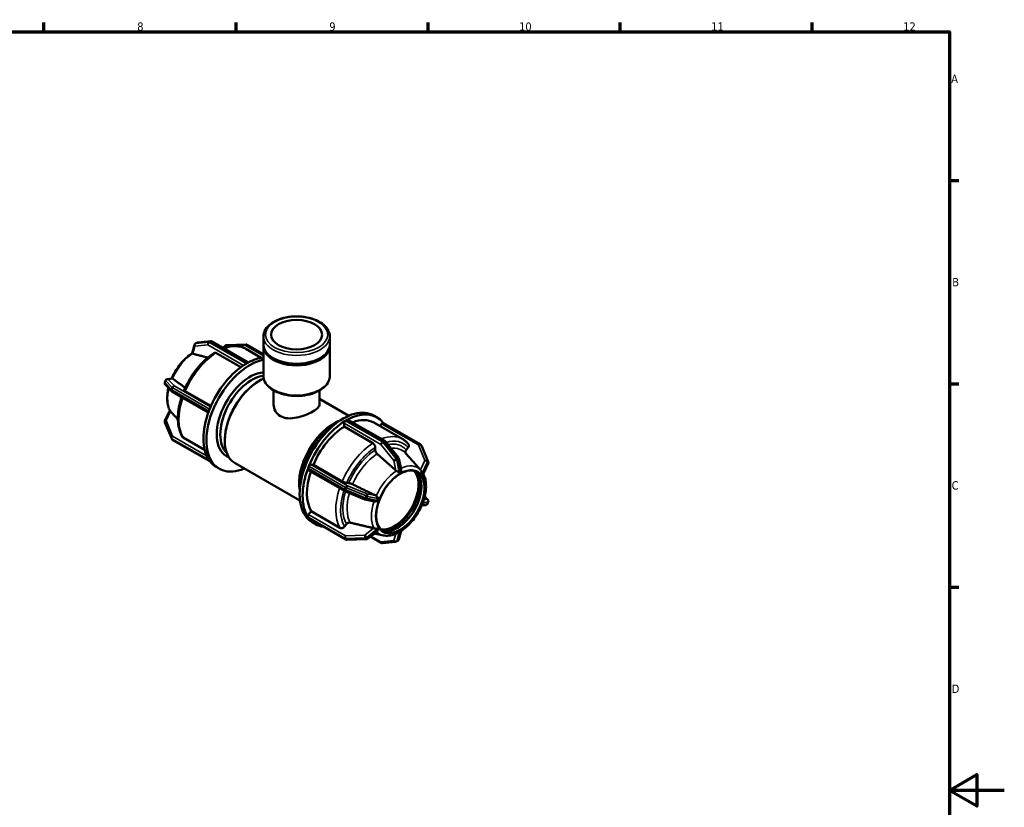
# Model space of a CAD drawing. Header units: millimetres. Extents: x 0 to 902, y -116 to 594.
# Tile 8 of 8: x 482 to 841, y 291 to 578. Entities that reach past the tile are written whole.
import ezdxf

# ---------------------------------------------------------------- set-up
doc = ezdxf.new("R2010")
doc.units = ezdxf.units.MM
for name, color, linetype, lineweight in [('Border (ANSI)', 7, 'Continuous', 70), ('Visible (ANSI)', 7, 'Continuous', 50), ('Visible Narrow (ANSI)', 7, 'Continuous', 35)]:
    doc.layers.add(name, color=color, linetype=linetype, lineweight=lineweight)
doc.styles.add('Note Text (ANSI)', font='tahoma.ttf')

# ---------------------------------------------------------------- blocks, each defined once
blk = doc.blocks.new('Borders Default Border')
at = {"layer": 'Border (ANSI)'}
for p, q in [((490.58, 574), (490.58, 577.45)), ((560.67, 574), (560.67, 577.45)), ((630.75, 574), (630.75, 577.45)), ((700.83, 574), (700.83, 577.45)), ((770.92, 574), (770.92, 577.45)), ((821, 519.75), (824.45, 519.75)), ((821, 445.5), (824.45, 445.5)), ((821, 371.25), (824.45, 371.25))]:
    blk.add_line(p, q, dxfattribs=at)
at = {"layer": 'Border (ANSI)', "flags": 128}
for points in [[(20, 20), (20, 574), (821, 574), (821, 20), (20, 20)], [(841, 297), (821, 297), (831, 302.77), (831, 291.23), (821, 297)]]:
    blk.add_lwpolyline(points, dxfattribs=at)
at = {"layer": 'Border (ANSI)', "attachment_point": 7, "style": 'Note Text (ANSI)'}
for s, insert, char_height in [('12', (804.13, 574.4), 3.048), ('8', (524.63, 574.33), 3.05), ('9', (594.7, 574.34), 3.05), ('10', (663.96, 574.34), 3.048), ('11', (734.04, 574.4), 3.048), ('A', (821.63, 555.35), 3.05), ('B', (821.99, 481.1), 3.05), ('C', (821.8, 406.8), 3.05), ('D', (821.81, 332.6), 3.05)]:
    blk.add_mtext(s, dxfattribs=dict(at, insert=insert, char_height=char_height))

msp = doc.modelspace()

# ---------------------------------------------------------------- linework, layer by layer
at = {"layer": 'Visible (ANSI)'}
for p, q in [((546.383, 460.505), (545.853, 460.2)), ((551.419, 461.035), (546.689, 460.602)), ((565.163, 453.279), (551.862, 460.939)), ((570.663, 459.808), (570.663, 462.815)), ((594.883, 459.808), (594.883, 462.815)), ((544.643, 456.635), (545.504, 459.749)), ((562.417, 451.521), (553.361, 456.736)), ((555.828, 458.655), (556.843, 459.472)), ((557.291, 459.637), (564.386, 459.854)), ((564.262, 458.213), (569.863, 454.987)), ((564.783, 459.754), (570.663, 456.368)), ((570.663, 448.344), (570.663, 459.199)), ((594.883, 448.344), (594.883, 459.199)), ((564.406, 452.852), (564.671, 453.005)), ((564.671, 453.005), (564.936, 453.157)), ((534.971, 446.695), (534.706, 446.012)), ((535.571, 447.168), (537.308, 447.401)), ((569.007, 446.467), (569.183, 446.569)), ((534.86, 445.226), (537.225, 442.719)), ((537.396, 442.583), (550.567, 434.999)), ((542.173, 442.825), (551.539, 437.432)), ((574.389, 437.972), (574.389, 443.055)), ((591.157, 437.972), (591.157, 443.055)), ((591.157, 439.985), (601.853, 433.825)), ((534.729, 431.971), (536.542, 435.765)), ((550.76, 435.531), (550.892, 435.873)), ((550.892, 435.873), (551.025, 436.215)), ((537.079, 425.694), (534.713, 431.358)), ((600.61, 432.003), (600.875, 432.156)), ((600.875, 432.156), (601.14, 432.309)), ((601.514, 432.346), (614.963, 424.601)), ((610.98, 431.31), (621.495, 425.255)), ((611.007, 433.891), (612.103, 433.26)), ((627.884, 423.417), (614.436, 431.161)), ((600.079, 429.833), (600.079, 431.085)), ((610.594, 423.778), (600.079, 429.833)), ((613.136, 430.068), (613.796, 430.89)), ((537.157, 425.552), (537.422, 425.174)), ((537.662, 424.954), (551.071, 417.233)), ((541.377, 425.837), (549.221, 421.32)), ((556.592, 424.908), (556.592, 424.705)), ((615.173, 424.421), (619.903, 418.54)), ((611.478, 421.291), (611.478, 422.245)), ((622.775, 421.317), (623.49, 422.206)), ((628.389, 422.819), (628.124, 423.197)), ((628.467, 422.678), (630.832, 417.013)), ((550.892, 417.478), (550.76, 417.667)), ((551.025, 417.289), (550.892, 417.478)), ((620.053, 418.224), (620.879, 414.28)), ((625.012, 417.4), (622.656, 420.056)), ((553.443, 415.112), (554.539, 414.481)), ((560.311, 416.493), (584.013, 402.845)), ((586.964, 414.682), (587.096, 415.024)), ((600.497, 406.246), (587.049, 413.99)), ((587.096, 415.024), (587.229, 415.366)), ((587.953, 416.008), (588.891, 415.922)), ((588.891, 415.922), (599.406, 409.867)), ((621.399, 413.29), (620.603, 412.832)), ((621.398, 413.294), (621.399, 413.29)), ((630.817, 416.4), (628.961, 412.517)), ((619.808, 412.374), (619.807, 412.378)), ((619.807, 412.374), (619.808, 412.374)), ((620.603, 412.832), (619.808, 412.374)), ((628.018, 412.684), (628.019, 412.683)), ((628.019, 412.683), (628.021, 412.687)), ((628.417, 412.116), (628.019, 412.683)), ((628.814, 411.548), (628.417, 412.116)), ((628.816, 411.552), (628.814, 411.548)), ((628.814, 411.548), (628.814, 411.549)), ((607.68, 403.262), (600.584, 406.203)), ((601.056, 409.288), (601.772, 409.222)), ((611.065, 402.543), (607.814, 403.221)), ((612.79, 403.117), (612.392, 402.091)), ((613.187, 404.142), (612.79, 403.117)), ((613.184, 404.143), (613.187, 404.142)), ((613.187, 404.142), (613.187, 404.143)), ((628.417, 401.684), (628.814, 402.71)), ((628.814, 402.71), (628.814, 402.71)), ((628.814, 402.71), (628.816, 402.71)), ((630.686, 403.145), (629.525, 404.376)), ((587.158, 397.768), (588.096, 398.934)), ((588.096, 398.934), (598.61, 392.879)), ((612.392, 402.091), (612.388, 402.092)), ((628.019, 400.659), (628.018, 400.659)), ((628.019, 400.659), (628.417, 401.684)), ((628.021, 400.659), (628.019, 400.659)), ((629.975, 401.204), (628.391, 400.991)), ((630.574, 401.676), (630.839, 402.36)), ((587.096, 396.63), (586.964, 396.819)), ((587.229, 396.44), (587.096, 396.63)), ((600.762, 388.617), (587.314, 396.362)), ((588.55, 394.894), (589.647, 394.263)), ((600.261, 393.323), (600.976, 394.213)), ((612.24, 391.744), (608.702, 388.899)), ((612.388, 393.25), (612.392, 393.253)), ((612.392, 393.253), (612.391, 393.253)), ((612.392, 393.253), (612.79, 392.685)), ((612.79, 392.685), (613.187, 392.118)), ((613.187, 392.118), (613.184, 392.115)), ((619.808, 391.511), (620.603, 391.969)), ((620.902, 391.735), (620.042, 388.622)), ((620.603, 391.969), (621.399, 392.427)), ((621.398, 392.428), (621.399, 392.427)), ((621.399, 392.427), (621.398, 392.424)), ((608.255, 388.734), (601.16, 388.517)), ((609.718, 389.716), (613.684, 387.433)), ((614.433, 390.13), (611.077, 390.809)), ((619.163, 387.866), (619.693, 388.172)), ((619.808, 391.511), (619.807, 391.512)), ((619.807, 391.508), (619.808, 391.511)), ((614.127, 387.336), (618.857, 387.769))]:
    msp.add_line(p, q, dxfattribs=at)
for centre, start, end in [((546.227, 459.55), 119.93599, 164.5547), ((546.757, 459.855), 95.23725, 119.93599), ((551.488, 460.289), 60.06401, 95.23725), ((557.313, 458.887), 91.75008, 128.80628), ((564.409, 459.104), 60.06401, 91.75008), ((535.406, 445.74), 158.80211, 223.33003), ((535.671, 446.424), 97.65202, 158.80211), ((537.771, 443.233), 223.33003, 240.06401), ((535.406, 431.647), 154.45783, 202.66139), ((537.771, 425.983), 202.66139, 215.02709), ((538.036, 425.604), 215.02709, 240.06401), ((614.588, 423.951), 38.80817, 60.06401), ((627.51, 422.767), 35.02709, 60.06401), ((627.775, 422.389), 22.66139, 35.02709), ((619.319, 418.07), 11.83776, 38.80817), ((630.14, 416.724), 334.45783, 22.66139), ((600.872, 406.896), 240.06401, 247.48785), ((607.967, 403.955), 247.48785, 258.21963), ((630.14, 402.631), 338.80211, 43.33003), ((629.875, 401.947), 277.65202, 338.80211), ((601.137, 389.267), 240.06401, 271.75008), ((608.232, 389.484), 271.75008, 308.80628), ((619.319, 388.822), 299.93599, 344.5547), ((614.058, 388.083), 240.06401, 275.23725), ((618.788, 388.516), 275.23725, 299.93599)]:
    msp.add_arc(centre, 0.75, start, end, dxfattribs=at)
for centre, major_axis, ratio in [((582.773, 463.428), (-9.316, 0), 0.5758617), ((620.603, 402.401), (-6.238, -10.832), 0.5780931)]:
    msp.add_ellipse(centre, major_axis=major_axis, ratio=ratio, dxfattribs=at)
for centre, major_axis, ratio, start_param, end_param in [((582.773, 459.199), (-12.11, 0), 0.5758617, 6.2394885, 9.4684747), ((582.773, 459.808), (-12.11, 0), 0.5758617, 0, 3.1415927), ((565.767, 433.979), (-11.228, -19.498), 0.5780931, 3.6122631, 6.9358893), ((564.671, 434.61), (-11.228, -19.498), 0.5780931, 3.9454409, 4.9518709), ((564.671, 434.61), (-11.228, -19.498), 0.5780931, 3.9250571, 3.9454409), ((564.406, 452.239), (0.374, 0.65), 0.5780931, 0.7834645, 0.895167), ((564.671, 434.61), (-11.228, -19.498), 0.5780931, 3.9046733, 3.9250571), ((564.936, 452.544), (0.374, 0.65), 0.5780931, 0.6717619, 0.7834645), ((564.671, 434.61), (-11.228, -19.498), 0.5780931, 3.538926, 3.9046733), ((565.767, 433.979), (8.573, 14.888), 0.5780931, 0.3686643, 3.2405228), ((566.424, 433.6), (-8.109, -14.082), 0.5780931, 3.5472956, 6.1507252), ((569.232, 431.983), (-8.92, -15.49), 0.5780931, 3.8032463, 6.2831853), ((569.055, 432.085), (-8.795, -15.274), 0.5780931, 3.9289245, 5.4958534), ((564.671, 434.61), (-11.228, -19.498), 0.5780931, 4.9926384, 5.9990685), ((564.671, 434.61), (-11.228, -19.498), 0.5780931, 4.9722547, 4.9926384), ((551.219, 435.489), (0.374, 0.65), 0.5780931, 1.830662, 1.9423646), ((564.671, 434.61), (-11.228, -19.498), 0.5780931, 4.9518709, 4.9722547), ((551.484, 436.173), (0.374, 0.65), 0.5780931, 1.7189594, 1.830662), ((599.779, 414.393), (11.228, 19.498), 0.5780931, 0, 3.1415927), ((600.875, 413.761), (11.228, 19.498), 0.5780931, 6.0414368, 7.046266), ((596.314, 416.388), (-8.92, -15.49), 0.5780931, 3.7381051, 5.6866728), ((596.491, 416.286), (8.795, 15.274), 0.5780931, 0.7198593, 2.4217334), ((600.875, 413.761), (-11.228, -19.498), 0.5780931, 3.9454409, 4.9518709), ((600.61, 431.39), (0.374, 0.65), 0.5780931, 0.895167, 2.3542608), ((600.61, 431.39), (-0.374, -0.65), 0.5780931, 3.9250571, 4.0367597), ((601.14, 431.696), (-0.374, -0.65), 0.5780931, 3.8133545, 3.9250571), ((601.14, 431.696), (0.374, 0.65), 0.5780931, 0, 0.6717619), ((600.875, 413.761), (10.105, 17.548), 0.5780931, 0, 0.6248369), ((614.061, 430.511), (0.374, 0.65), 0.5780931, 0, 1.3070632), ((600.875, 413.761), (-10.105, -17.548), 0.5780931, 3.9806413, 4.9166705), ((596.491, 416.286), (-8.109, -14.082), 0.5780931, 4.3454277, 5.0793503), ((551.219, 418.238), (-0.374, -0.65), 0.5780931, 5.9077496, 6.0194522), ((564.671, 434.61), (-11.228, -19.498), 0.5780931, 5.9990685, 6.0194522), ((564.671, 434.61), (-11.228, -19.498), 0.5780931, 6.0194522, 6.039836), ((551.484, 417.86), (-0.374, -0.65), 0.5780931, 6.0194522, 6.1311548), ((564.671, 434.61), (-11.228, -19.498), 0.5780931, 6.039836, 6.2831853), ((600.875, 413.761), (-11.228, -19.498), 0.5780931, 4.9926384, 5.9990685), ((600.875, 413.761), (-10.105, -17.548), 0.5780931, 5.0496651, 5.963868), ((587.423, 414.64), (-0.374, -0.65), 0.5780931, 5.0839572, 6.2831853), ((587.423, 414.64), (-0.374, -0.65), 0.5780931, 4.9722547, 5.0839572), ((587.688, 415.324), (-0.374, -0.65), 0.5780931, 4.8605521, 4.9722547), ((587.688, 415.324), (0.374, 0.65), 0.5780931, 0.2598657, 1.7189594), ((618.411, 403.663), (-6.238, -10.832), 0.5780931, 0.1759305, 2.9656621), ((619.507, 403.032), (-6.238, -10.832), 0.5780931, 0.0876243, 3.0539684), ((618.411, 403.663), (-6.57, -11.409), 0.5780931, 0.3892667, 2.7523259), ((587.423, 397.39), (-0.374, -0.65), 0.5780931, 4.4486559, 5.9077496), ((587.423, 397.39), (-0.374, -0.65), 0.5780931, 5.9077496, 6.0194522), ((587.688, 397.011), (-0.374, -0.65), 0.5780931, 6.0194522, 6.1311548), ((600.875, 413.761), (-11.228, -19.498), 0.5780931, 6.039836, 6.5249338), ((587.688, 397.011), (-0.374, -0.65), 0.5780931, 6.1311548, 6.2831853)]:
    msp.add_ellipse(centre, major_axis=major_axis, ratio=ratio, start_param=start_param, end_param=end_param, dxfattribs=at)
for points, knots in [([(594.883, 462.815), (594.883, 463.561), (594.694, 464.306), (593.964, 465.737), (593.404, 466.419), (591.945, 467.673), (591.023, 468.236), (588.931, 469.158), (587.758, 469.516), (585.291, 469.992), (583.998, 470.111), (581.417, 470.102), (580.129, 469.975), (577.679, 469.486), (576.518, 469.124), (574.433, 468.188), (573.511, 467.613), (572.018, 466.295), (571.443, 465.551), (570.808, 464.127), (570.663, 463.472), (570.663, 462.815)], [0.7853982, 0.7853982, 0.7853982, 0.7853982, 1.0709844, 1.0709844, 1.3755662, 1.3755662, 1.7026115, 1.7026115, 2.0331067, 2.0331067, 2.3618726, 2.3618726, 2.6898519, 2.6898519, 3.0186678, 3.0186678, 3.3491921, 3.3491921, 3.6757785, 3.6757785, 3.9269908, 3.9269908, 3.9269908, 3.9269908]), ([(544.644, 456.636), (544.022, 456.238), (543.411, 455.778), (542.224, 454.751), (541.649, 454.184), (540.55, 452.962), (540.028, 452.308), (539.05, 450.932), (538.596, 450.211), (537.804, 448.787), (537.459, 448.088), (537.155, 447.38)], [0.05633465, 0.05633465, 0.05633465, 0.05633465, 0.24528291, 0.24528291, 0.43443149, 0.43443149, 0.62358008, 0.62358008, 0.81272866, 0.81272866, 0.98615631, 0.98615631, 0.98615631, 0.98615631]), ([(552.72, 456.787), (551.832, 456.217), (550.955, 455.558), (549.249, 454.086), (548.42, 453.273), (546.835, 451.519), (546.078, 450.579), (544.661, 448.6), (544, 447.563), (542.795, 445.424), (542.251, 444.323), (541.774, 443.209)], [0.05667241, 0.05667241, 0.05667241, 0.05667241, 0.24336879, 0.24336879, 0.43006517, 0.43006517, 0.61676155, 0.61676155, 0.80345793, 0.80345793, 0.99015431, 0.99015431, 0.99015431, 0.99015431]), ([(544.815, 456.525), (544.813, 456.527), (544.81, 456.528), (544.743, 456.562), (544.696, 456.589), (544.649, 456.622), (544.642, 456.63), (544.643, 456.634)], [-0.550823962, -0.550823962, -0.550823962, -0.550823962, -0.549419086, -0.549419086, -0.512618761, -0.512618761, -0.485305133, -0.485305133, -0.485305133, -0.485305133]), ([(544.933, 456.482), (544.929, 456.483), (544.924, 456.484), (544.882, 456.496), (544.847, 456.51), (544.815, 456.525)], [0.246787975, 0.246787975, 0.246787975, 0.246787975, 0.248872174, 0.248872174, 0.26554333, 0.26554333, 0.26554333, 0.26554333]), ([(553.361, 456.736), (553.252, 456.799), (553.123, 456.844), (552.922, 456.863), (552.813, 456.842), (552.731, 456.794), (552.725, 456.79), (552.72, 456.787)], [0, 0, 0, 0, 0.046256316, 0.046256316, 0.092549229, 0.092549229, 0.09567485, 0.09567485, 0.09567485, 0.09567485]), ([(564.262, 458.213), (563.709, 458.531), (563.117, 458.779), (561.878, 459.128), (561.231, 459.229), (559.903, 459.289), (559.223, 459.247), (557.846, 459.031), (557.149, 458.855), (556.334, 458.579), (556.219, 458.538), (556.104, 458.496)], [5.49972085, 5.49972085, 5.49972085, 5.49972085, 5.64510782, 5.64510782, 5.79049478, 5.79049478, 5.93588175, 5.93588175, 6.08126871, 6.08126871, 6.10517278, 6.10517278, 6.10517278, 6.10517278]), ([(537.308, 447.401), (537.354, 447.407), (537.405, 447.402), (537.462, 447.384), (537.462, 447.384), (537.463, 447.383)], [-0.275016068, -0.275016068, -0.275016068, -0.275016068, -0.246335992, -0.246335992, -0.246073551, -0.246073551, -0.246073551, -0.246073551]), ([(537.463, 447.383), (537.498, 447.372), (537.53, 447.355), (537.564, 447.333), (537.567, 447.33), (537.571, 447.328)], [0.223497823, 0.223497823, 0.223497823, 0.223497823, 0.240168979, 0.240168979, 0.242253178, 0.242253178, 0.242253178, 0.242253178]), ([(570.663, 448.344), (570.663, 447.597), (570.851, 446.853), (571.581, 445.422), (572.142, 444.74), (573.601, 443.485), (574.522, 442.923), (576.614, 442.001), (577.787, 441.643), (580.254, 441.167), (581.547, 441.048), (584.129, 441.057), (585.417, 441.183), (587.867, 441.672), (589.028, 442.035), (591.112, 442.971), (592.035, 443.546), (593.527, 444.864), (594.103, 445.608), (594.737, 447.032), (594.883, 447.687), (594.883, 448.344)], [3.9269908, 3.9269908, 3.9269908, 3.9269908, 4.2125771, 4.2125771, 4.5171588, 4.5171588, 4.8442042, 4.8442042, 5.1746994, 5.1746994, 5.5034652, 5.5034652, 5.8314445, 5.8314445, 6.1602605, 6.1602605, 6.4907847, 6.4907847, 6.8173711, 6.8173711, 7.0685835, 7.0685835, 7.0685835, 7.0685835]), ([(536.021, 443.995), (536.002, 443.918), (535.984, 443.841), (535.795, 443.004), (535.675, 442.252), (535.546, 440.783), (535.536, 440.066), (535.634, 438.689), (535.74, 438.027), (536.077, 436.779), (536.307, 436.192), (536.601, 435.655)], [1.26005839, 1.26005839, 1.26005839, 1.26005839, 1.27880259, 1.27880259, 1.4639672, 1.4639672, 1.6491318, 1.6491318, 1.83429641, 1.83429641, 2.01946102, 2.01946102, 2.01946102, 2.01946102]), ([(541.775, 443.208), (541.769, 443.195), (541.768, 443.18), (541.782, 443.126), (541.828, 443.069), (541.957, 442.96), (542.064, 442.888), (542.173, 442.825)], [-0.11148653, -0.11148653, -0.11148653, -0.11148653, -0.09254923, -0.09254923, -0.04625632, -0.04625632, 0, 0, 0, 0]), ([(540.798, 440.625), (540.486, 439.674), (540.226, 438.724), (539.78, 436.668), (539.615, 435.567), (539.45, 433.428), (539.45, 432.39), (539.62, 430.406), (539.79, 429.46), (540.305, 427.692), (540.651, 426.869), (541.085, 426.126)], [1.13346322, 1.13346322, 1.13346322, 1.13346322, 1.29106177, 1.29106177, 1.47792494, 1.47792494, 1.66478811, 1.66478811, 1.85165127, 1.85165127, 2.03851444, 2.03851444, 2.03851444, 2.03851444]), ([(536.601, 435.655), (536.617, 435.626), (536.639, 435.595), (536.672, 435.559), (536.676, 435.555), (536.681, 435.55)], [-0.283078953, -0.283078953, -0.283078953, -0.283078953, -0.260817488, -0.260817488, -0.257652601, -0.257652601, -0.257652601, -0.257652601]), ([(536.681, 435.55), (536.707, 435.523), (536.736, 435.492), (536.768, 435.456), (536.772, 435.451), (536.775, 435.447)], [0.223497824, 0.223497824, 0.223497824, 0.223497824, 0.240168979, 0.240168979, 0.242253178, 0.242253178, 0.242253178, 0.242253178]), ([(574.389, 437.972), (574.389, 437.161), (574.594, 436.289), (575.441, 434.762), (576.086, 434.115), (576.844, 433.678), (577.603, 433.242), (578.556, 432.969), (580.62, 432.818), (581.732, 432.933), (583.811, 433.355), (584.925, 433.693), (586.991, 434.492), (587.944, 434.95), (589.458, 435.821), (590.104, 436.284), (590.952, 437.164), (591.157, 437.585), (591.157, 437.972)], [4.4988581, 4.4988581, 4.4988581, 4.4988581, 4.8205803, 4.8205803, 5.1423025, 5.1423025, 5.1423025, 5.4640247, 5.4640247, 5.7857469, 5.7857469, 6.1068125, 6.1068125, 6.4278781, 6.4278781, 6.7489437, 6.7489437, 7.0700094, 7.0700094, 7.0700094, 7.0700094]), ([(541.085, 426.126), (541.089, 426.118), (541.093, 426.111), (541.162, 426.002), (541.268, 425.9), (541.377, 425.837)], [-0.049342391, -0.049342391, -0.049342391, -0.049342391, -0.046256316, -0.046256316, 0, 0, 0, 0]), ([(623.59, 423.488), (623.47, 423.631), (623.346, 423.769), (623.09, 424.036), (622.958, 424.164), (622.685, 424.411), (622.545, 424.529), (622.257, 424.755), (622.11, 424.863), (621.807, 425.067), (621.653, 425.164), (621.495, 425.255)], [5.2917095, 5.2917095, 5.2917095, 5.2917095, 5.33331177, 5.33331177, 5.37491404, 5.37491404, 5.41651631, 5.41651631, 5.45811858, 5.45811858, 5.49972085, 5.49972085, 5.49972085, 5.49972085]), ([(611.478, 422.245), (611.478, 422.372), (611.452, 422.535), (611.369, 422.817), (611.296, 422.985), (611.142, 423.252), (611.033, 423.399), (610.831, 423.612), (610.703, 423.715), (610.594, 423.778)], [-0.18527442, -0.18527442, -0.18527442, -0.18527442, -0.13888952, -0.13888952, -0.09254923, -0.09254923, -0.04625632, -0.04625632, 0, 0, 0, 0]), ([(612.133, 419.924), (612.095, 419.958), (612.058, 419.994), (611.923, 420.136), (611.814, 420.283), (611.66, 420.551), (611.587, 420.719), (611.503, 421), (611.478, 421.164), (611.478, 421.291)], [0.40127139, 0.40127139, 0.40127139, 0.40127139, 0.41685898, 0.41685898, 0.46316077, 0.46316077, 0.50952325, 0.50952325, 0.55592839, 0.55592839, 0.55592839, 0.55592839]), ([(622.677, 420.032), (622.653, 420.061), (622.631, 420.091), (622.547, 420.224), (622.502, 420.366), (622.481, 420.621), (622.503, 420.78), (622.594, 421.046), (622.68, 421.199), (622.775, 421.317)], [0.40337172, 0.40337172, 0.40337172, 0.40337172, 0.41685898, 0.41685898, 0.46316077, 0.46316077, 0.50952325, 0.50952325, 0.55592839, 0.55592839, 0.55592839, 0.55592839]), ([(623.49, 422.206), (623.585, 422.324), (623.671, 422.477), (623.762, 422.743), (623.784, 422.902), (623.763, 423.157), (623.717, 423.299), (623.635, 423.431), (623.613, 423.46), (623.589, 423.488)], [-0.18527442, -0.18527442, -0.18527442, -0.18527442, -0.13888952, -0.13888952, -0.09254923, -0.09254923, -0.04625632, -0.04625632, -0.03319163, -0.03319163, -0.03319163, -0.03319163]), ([(619.166, 413.71), (619.118, 413.74), (619.074, 413.772), (619.036, 413.805), (619.031, 413.809), (619.026, 413.813), (619.021, 413.817)], [0.472369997, 0.472369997, 0.472369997, 0.472369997, 0.489041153, 0.489041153, 0.489041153, 0.491125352, 0.491125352, 0.491125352, 0.491125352]), ([(620.215, 413.266), (620.203, 413.258), (620.19, 413.252), (620.153, 413.241), (620.124, 413.24), (620.007, 413.259), (619.901, 413.307), (619.665, 413.425), (619.544, 413.491), (619.332, 413.61), (619.244, 413.661), (619.166, 413.71)], [-0.15818524, -0.15818524, -0.15818524, -0.15818524, -0.14854563, -0.14854563, -0.13171415, -0.13171415, -0.09531334, -0.09531334, -0.06049053, -0.06049053, -0.0325611, -0.0325611, -0.0325611, -0.0325611]), ([(620.745, 413.571), (620.653, 413.525), (620.563, 413.477), (620.478, 413.427), (620.393, 413.378), (620.305, 413.324), (620.215, 413.266)], [-0.03617173, -0.03617173, -0.03617173, -0.03617173, 0, 0, 0, 0.03617173, 0.03617173, 0.03617173, 0.03617173]), ([(620.603, 412.832), (620.83, 412.963), (621.077, 413.104), (621.346, 413.263), (621.372, 413.279), (621.398, 413.294)], [0.41372846, 0.41372846, 0.41372846, 0.41372846, 0.50997593, 0.50997593, 0.52017754, 0.52017754, 0.52017754, 0.52017754]), ([(620.879, 414.28), (620.89, 414.23), (620.897, 414.178), (620.908, 413.993), (620.894, 413.87), (620.858, 413.733), (620.842, 413.687), (620.808, 413.627), (620.793, 413.606), (620.765, 413.583), (620.756, 413.576), (620.745, 413.571)], [-0.28130881, -0.28130881, -0.28130881, -0.28130881, -0.26028691, -0.26028691, -0.20670531, -0.20670531, -0.18078754, -0.18078754, -0.16518704, -0.16518704, -0.15708707, -0.15708707, -0.15708707, -0.15708707]), ([(628.083, 413.937), (628.048, 413.976), (628.015, 414.013), (627.986, 414.046), (627.982, 414.051), (627.978, 414.055), (627.975, 414.059)], [0.472369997, 0.472369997, 0.472369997, 0.472369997, 0.489041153, 0.489041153, 0.489041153, 0.491125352, 0.491125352, 0.491125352, 0.491125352]), ([(628.547, 412.856), (628.541, 412.864), (628.535, 412.873), (628.519, 412.905), (628.508, 412.934), (628.47, 413.071), (628.441, 413.213), (628.348, 413.497), (628.292, 413.626), (628.182, 413.813), (628.134, 413.879), (628.083, 413.937)], [-0.18191806, -0.18191806, -0.18191806, -0.18191806, -0.16973428, -0.16973428, -0.14779047, -0.14779047, -0.09974817, -0.09974817, -0.05886536, -0.05886536, -0.03298317, -0.03298317, -0.03298317, -0.03298317]), ([(599.406, 409.867), (599.515, 409.804), (599.665, 409.728), (599.939, 409.605), (600.111, 409.537), (600.399, 409.436), (600.566, 409.385), (600.825, 409.321), (600.962, 409.296), (601.056, 409.288)], [0, 0, 0, 0, 0.04625632, 0.04625632, 0.09254923, 0.09254923, 0.13888952, 0.13888952, 0.18527442, 0.18527442, 0.18527442, 0.18527442]), ([(619.807, 412.378), (619.833, 412.392), (619.858, 412.406), (620.129, 412.558), (620.376, 412.701), (620.603, 412.832)], [0.30727938, 0.30727938, 0.30727938, 0.30727938, 0.31748099, 0.31748099, 0.41372846, 0.41372846, 0.41372846, 0.41372846]), ([(628.021, 412.687), (628.033, 412.668), (628.046, 412.649), (628.179, 412.453), (628.303, 412.278), (628.417, 412.116)], [0.30727938, 0.30727938, 0.30727938, 0.30727938, 0.31748099, 0.31748099, 0.41372846, 0.41372846, 0.41372846, 0.41372846]), ([(628.417, 412.116), (628.53, 411.954), (628.653, 411.776), (628.79, 411.588), (628.803, 411.57), (628.816, 411.552)], [0.41372846, 0.41372846, 0.41372846, 0.41372846, 0.50997593, 0.50997593, 0.52017754, 0.52017754, 0.52017754, 0.52017754]), ([(628.812, 412.478), (628.77, 412.548), (628.726, 412.614), (628.684, 412.675), (628.641, 412.736), (628.595, 412.797), (628.547, 412.856)], [0.791285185, 0.791285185, 0.791285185, 0.791285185, 0.827456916, 0.827456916, 0.827456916, 0.863628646, 0.863628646, 0.863628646, 0.863628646]), ([(628.961, 412.517), (628.961, 412.517), (628.961, 412.516), (628.939, 412.473), (628.903, 412.443), (628.853, 412.44), (628.84, 412.446), (628.823, 412.463), (628.817, 412.469), (628.812, 412.478)], [-0.263467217, -0.263467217, -0.263467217, -0.263467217, -0.26301956, -0.26301956, -0.217376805, -0.217376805, -0.194228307, -0.194228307, -0.183032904, -0.183032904, -0.183032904, -0.183032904]), ([(628.911, 402.315), (629.183, 403.079), (629.407, 403.847), (629.751, 405.367), (629.87, 406.119), (630, 407.588), (630.009, 408.305), (629.912, 409.683), (629.805, 410.344), (629.48, 411.55), (629.27, 412.099), (629.004, 412.606)], [4.23523064, 4.23523064, 4.23523064, 4.23523064, 4.42039524, 4.42039524, 4.60555985, 4.60555985, 4.79072446, 4.79072446, 4.97588906, 4.97588906, 5.14850784, 5.14850784, 5.14850784, 5.14850784]), ([(601.772, 409.222), (601.866, 409.213), (602.003, 409.188), (602.262, 409.124), (602.429, 409.074), (602.717, 408.973), (602.889, 408.904), (603.072, 408.822), (603.12, 408.8), (603.168, 408.777)], [0.18529469, 0.18529469, 0.18529469, 0.18529469, 0.23169983, 0.23169983, 0.2780623, 0.2780623, 0.32436409, 0.32436409, 0.33995169, 0.33995169, 0.33995169, 0.33995169]), ([(612.148, 402.881), (612.143, 402.866), (612.136, 402.852), (612.111, 402.811), (612.086, 402.782), (611.964, 402.686), (611.83, 402.624), (611.543, 402.544), (611.406, 402.523), (611.202, 402.523), (611.131, 402.529), (611.065, 402.543)], [-0.18373827, -0.18373827, -0.18373827, -0.18373827, -0.17195654, -0.17195654, -0.1491736, -0.1491736, -0.10027516, -0.10027516, -0.0591123, -0.0591123, -0.03685926, -0.03685926, -0.03685926, -0.03685926]), ([(611.659, 404.663), (611.665, 404.66), (611.671, 404.657), (611.676, 404.654), (611.723, 404.631), (611.769, 404.602), (611.813, 404.568)], [0.486956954, 0.486956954, 0.486956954, 0.486956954, 0.489041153, 0.489041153, 0.489041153, 0.505712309, 0.505712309, 0.505712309, 0.505712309]), ([(611.813, 404.568), (611.845, 404.543), (611.877, 404.516), (612.011, 404.394), (612.107, 404.283), (612.277, 404.05), (612.343, 403.937), (612.405, 403.793), (612.421, 403.744), (612.433, 403.661), (612.432, 403.629), (612.422, 403.588), (612.418, 403.576), (612.413, 403.565)], [-0.34177184, -0.34177184, -0.34177184, -0.34177184, -0.32822558, -0.32822558, -0.2833916, -0.2833916, -0.23650315, -0.23650315, -0.21108585, -0.21108585, -0.19013834, -0.19013834, -0.18078379, -0.18078379, -0.18078379, -0.18078379]), ([(612.413, 403.565), (612.362, 403.449), (612.315, 403.335), (612.273, 403.225), (612.23, 403.115), (612.188, 402.999), (612.148, 402.881)], [-0.03617173, -0.03617173, -0.03617173, -0.03617173, 0, 0, 0, 0.03617173, 0.03617173, 0.03617173, 0.03617173]), ([(612.388, 402.092), (612.402, 402.125), (612.415, 402.158), (612.553, 402.505), (612.676, 402.824), (612.79, 403.117)], [0.30727938, 0.30727938, 0.30727938, 0.30727938, 0.31748099, 0.31748099, 0.41372846, 0.41372846, 0.41372846, 0.41372846]), ([(612.79, 403.117), (612.903, 403.409), (613.028, 403.728), (613.159, 404.076), (613.171, 404.11), (613.184, 404.143)], [0.41372846, 0.41372846, 0.41372846, 0.41372846, 0.50997593, 0.50997593, 0.52017754, 0.52017754, 0.52017754, 0.52017754]), ([(628.816, 402.71), (628.803, 402.677), (628.79, 402.644), (628.653, 402.296), (628.53, 401.977), (628.417, 401.684)], [0.30727938, 0.30727938, 0.30727938, 0.30727938, 0.31748099, 0.31748099, 0.41372846, 0.41372846, 0.41372846, 0.41372846]), ([(620.9, 391.734), (621.522, 392.133), (622.134, 392.593), (623.322, 393.621), (623.897, 394.187), (624.995, 395.409), (625.518, 396.064), (626.495, 397.439), (626.95, 398.16), (627.776, 399.645), (628.148, 400.41), (628.473, 401.184)], [3.19772698, 3.19772698, 3.19772698, 3.19772698, 3.38687557, 3.38687557, 3.57602415, 3.57602415, 3.76517273, 3.76517273, 3.95432131, 3.95432131, 4.1434699, 4.1434699, 4.1434699, 4.1434699]), ([(628.417, 401.684), (628.303, 401.392), (628.179, 401.073), (628.046, 400.725), (628.033, 400.692), (628.021, 400.659)], [0.41372846, 0.41372846, 0.41372846, 0.41372846, 0.50997593, 0.50997593, 0.52017754, 0.52017754, 0.52017754, 0.52017754]), ([(628.473, 401.184), (628.483, 401.208), (628.493, 401.234), (628.513, 401.29), (628.523, 401.317), (628.538, 401.355), (628.542, 401.366), (628.547, 401.378)], [-0.231033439, -0.231033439, -0.231033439, -0.231033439, -0.211085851, -0.211085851, -0.19013834, -0.19013834, -0.180783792, -0.180783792, -0.180783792, -0.180783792]), ([(628.547, 401.378), (628.595, 401.495), (628.641, 401.61), (628.684, 401.72), (628.726, 401.83), (628.77, 401.945), (628.812, 402.062)], [-0.03617173, -0.03617173, -0.03617173, -0.03617173, 0, 0, 0, 0.03617173, 0.03617173, 0.03617173, 0.03617173]), ([(628.812, 402.062), (628.818, 402.076), (628.823, 402.091), (628.841, 402.136), (628.855, 402.171), (628.885, 402.246), (628.899, 402.28), (628.911, 402.315)], [-0.183738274, -0.183738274, -0.183738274, -0.183738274, -0.171956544, -0.171956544, -0.149173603, -0.149173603, -0.132567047, -0.132567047, -0.132567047, -0.132567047]), ([(598.61, 392.879), (598.719, 392.816), (598.87, 392.77), (599.144, 392.744), (599.315, 392.759), (599.604, 392.837), (599.771, 392.912), (600.029, 393.082), (600.166, 393.206), (600.261, 393.323)], [0, 0, 0, 0, 0.04625632, 0.04625632, 0.09254923, 0.09254923, 0.13888952, 0.13888952, 0.18527442, 0.18527442, 0.18527442, 0.18527442]), ([(600.976, 394.213), (601.071, 394.33), (601.208, 394.454), (601.466, 394.624), (601.634, 394.699), (601.922, 394.777), (602.094, 394.793), (602.277, 394.775), (602.325, 394.768), (602.372, 394.757)], [0.18529469, 0.18529469, 0.18529469, 0.18529469, 0.23169983, 0.23169983, 0.2780623, 0.2780623, 0.32436409, 0.32436409, 0.33995169, 0.33995169, 0.33995169, 0.33995169]), ([(610.863, 392.783), (610.869, 392.782), (610.875, 392.78), (610.881, 392.779), (610.928, 392.767), (610.979, 392.753), (611.031, 392.735)], [0.486956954, 0.486956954, 0.486956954, 0.486956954, 0.489041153, 0.489041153, 0.489041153, 0.505712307, 0.505712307, 0.505712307, 0.505712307]), ([(611.031, 392.735), (611.109, 392.708), (611.192, 392.684), (611.44, 392.621), (611.603, 392.593), (611.872, 392.556), (611.981, 392.544), (612.09, 392.513), (612.114, 392.501), (612.137, 392.481), (612.143, 392.473), (612.148, 392.465)], [-0.34054011, -0.34054011, -0.34054011, -0.34054011, -0.31388903, -0.31388903, -0.26301956, -0.26301956, -0.2173768, -0.2173768, -0.19422831, -0.19422831, -0.1830329, -0.1830329, -0.1830329, -0.1830329]), ([(612.148, 392.465), (612.188, 392.396), (612.23, 392.331), (612.273, 392.27), (612.315, 392.209), (612.362, 392.147), (612.413, 392.087)], [0.791285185, 0.791285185, 0.791285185, 0.791285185, 0.827456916, 0.827456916, 0.827456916, 0.863628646, 0.863628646, 0.863628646, 0.863628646]), ([(612.413, 392.087), (612.42, 392.079), (612.425, 392.07), (612.433, 392.043), (612.433, 392.02), (612.404, 391.921), (612.342, 391.831), (612.25, 391.753), (612.245, 391.749), (612.24, 391.744)], [-0.181918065, -0.181918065, -0.181918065, -0.181918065, -0.169734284, -0.169734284, -0.147790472, -0.147790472, -0.099748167, -0.099748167, -0.096954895, -0.096954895, -0.096954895, -0.096954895]), ([(612.79, 392.685), (612.676, 392.847), (612.553, 393.024), (612.415, 393.214), (612.402, 393.232), (612.388, 393.25)], [0.41372846, 0.41372846, 0.41372846, 0.41372846, 0.50997593, 0.50997593, 0.52017754, 0.52017754, 0.52017754, 0.52017754]), ([(613.184, 392.115), (613.171, 392.134), (613.159, 392.153), (613.028, 392.348), (612.903, 392.524), (612.79, 392.685)], [0.30727938, 0.30727938, 0.30727938, 0.30727938, 0.31748099, 0.31748099, 0.41372846, 0.41372846, 0.41372846, 0.41372846]), ([(620.603, 391.969), (620.376, 391.839), (620.129, 391.697), (619.858, 391.539), (619.833, 391.523), (619.807, 391.508)], [0.41372846, 0.41372846, 0.41372846, 0.41372846, 0.50997593, 0.50997593, 0.52017754, 0.52017754, 0.52017754, 0.52017754]), ([(620.215, 391.372), (620.305, 391.419), (620.393, 391.468), (620.478, 391.518), (620.563, 391.567), (620.653, 391.62), (620.745, 391.677)], [0.791285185, 0.791285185, 0.791285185, 0.791285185, 0.827456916, 0.827456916, 0.827456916, 0.863628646, 0.863628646, 0.863628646, 0.863628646]), ([(621.398, 392.424), (621.372, 392.41), (621.346, 392.395), (621.077, 392.243), (620.83, 392.1), (620.603, 391.969)], [0.30727938, 0.30727938, 0.30727938, 0.30727938, 0.31748099, 0.31748099, 0.41372846, 0.41372846, 0.41372846, 0.41372846]), ([(620.745, 391.677), (620.758, 391.685), (620.769, 391.691), (620.799, 391.706), (620.817, 391.714), (620.869, 391.729), (620.892, 391.729), (620.9, 391.734)], [-0.158185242, -0.158185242, -0.158185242, -0.158185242, -0.148545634, -0.148545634, -0.131714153, -0.131714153, -0.099240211, -0.099240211, -0.099240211, -0.099240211]), ([(611.199, 390.647), (611.205, 390.651), (611.212, 390.655), (611.26, 390.682), (611.299, 390.717), (611.334, 390.758)], [0.088647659, 0.088647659, 0.088647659, 0.088647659, 0.092549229, 0.092549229, 0.117076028, 0.117076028, 0.117076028, 0.117076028]), ([(614.433, 390.13), (614.769, 390.062), (615.113, 390.022), (615.81, 389.998), (616.164, 390.013), (616.875, 390.095), (617.233, 390.161), (617.951, 390.342), (618.311, 390.457), (619.028, 390.73), (619.387, 390.89), (619.743, 391.07)], [2.54912199, 2.54912199, 2.54912199, 2.54912199, 2.65561582, 2.65561582, 2.76210964, 2.76210964, 2.86860346, 2.86860346, 2.97509728, 2.97509728, 3.0815911, 3.0815911, 3.0815911, 3.0815911]), ([(619.743, 391.07), (619.84, 391.119), (619.924, 391.174), (620.032, 391.249), (620.075, 391.28), (620.138, 391.324), (620.161, 391.34), (620.194, 391.36), (620.205, 391.366), (620.215, 391.372)], [-0.250455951, -0.250455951, -0.250455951, -0.250455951, -0.20670531, -0.20670531, -0.180787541, -0.180787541, -0.165187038, -0.165187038, -0.157087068, -0.157087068, -0.157087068, -0.157087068])]:
    msp.add_open_spline(points, degree=3, knots=knots, dxfattribs=at)
for points, weights in [([(550.361, 455.043), (547.46, 455.812), (544.933, 456.482)], [1.00119563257, 1.00303280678, 1.00015248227]), ([(537.571, 447.328), (539.683, 445.801), (542.137, 444.028)], [1.00015351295, 1.00329135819, 1.00082883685]), ([(536.775, 435.447), (538.065, 433.993), (539.479, 432.399)], [1.00015351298, 1.00206729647, 1.00189784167]), ([(619.021, 413.817), (615.872, 416.61), (612.133, 419.924)], [1.00015248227, 1.00374437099, 1]), ([(627.975, 414.059), (626.567, 415.646), (625.012, 417.4)], [1.00015351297, 1.00224245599, 1.00184937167]), ([(603.168, 408.777), (607.777, 406.544), (611.659, 404.663)], [1, 1.00374488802, 1.00015351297]), ([(602.372, 394.757), (606.981, 393.685), (610.863, 392.783)], [1, 1.00374488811, 1.00015351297])]:
    msp.add_rational_spline(points, weights, degree=2, dxfattribs=at)
for points in [[(619.807, 412.374), (619.807, 412.375), (619.807, 412.377), (619.807, 412.378)], [(628.018, 412.684), (628.019, 412.685), (628.02, 412.686), (628.021, 412.687)], [(628.417, 412.116), (628.289, 412.298), (628.156, 412.488), (628.018, 412.684)], [(628.814, 411.549), (628.678, 411.743), (628.544, 411.934), (628.417, 412.116)], [(613.184, 404.143), (613.185, 404.143), (613.186, 404.143), (613.187, 404.143)], [(628.417, 401.684), (628.544, 402.013), (628.678, 402.358), (628.814, 402.71)], [(628.814, 402.71), (628.814, 402.71), (628.815, 402.71), (628.816, 402.71)], [(628.018, 400.659), (628.156, 401.011), (628.289, 401.356), (628.417, 401.684)], [(612.388, 393.25), (612.389, 393.251), (612.39, 393.252), (612.391, 393.253)], [(619.807, 391.512), (620.081, 391.668), (620.348, 391.822), (620.603, 391.969)], [(620.603, 391.969), (620.858, 392.116), (621.126, 392.27), (621.398, 392.428)], [(610.402, 390.266), (610.668, 390.385), (610.933, 390.512), (611.199, 390.647)], [(619.807, 391.508), (619.807, 391.509), (619.807, 391.51), (619.807, 391.512)]]:
    msp.add_open_spline(points, degree=3, dxfattribs=at)
at = {"layer": 'Visible Narrow (ANSI)'}
for p, q in [((550.692, 460.667), (545.962, 460.233)), ((545.962, 460.233), (546.492, 460.539)), ((546.492, 460.539), (551.222, 460.972)), ((551.222, 460.972), (550.692, 460.667)), ((550.957, 460.596), (551.488, 460.902)), ((564.406, 452.852), (550.957, 460.596)), ((551.488, 460.902), (564.936, 453.157)), ((544.933, 456.482), (545.697, 459.244)), ((545.697, 459.244), (550.427, 459.678)), ((550.427, 459.678), (563.394, 452.21)), ((556.096, 458.5), (557.048, 459.266)), ((557.048, 459.266), (564.144, 459.483)), ((564.144, 459.483), (570.663, 455.729)), ((534.743, 445.93), (535.008, 446.613)), ((537.108, 443.422), (534.743, 445.93)), ((535.008, 446.613), (537.373, 444.106)), ((535.936, 447.108), (537.571, 447.328)), ((538.301, 444.601), (535.936, 447.108)), ((537.373, 444.106), (537.108, 443.422)), ((537.311, 443.275), (537.577, 443.959)), ((550.76, 435.531), (537.311, 443.275)), ((537.577, 443.959), (551.025, 436.215)), ((551.381, 437.069), (538.301, 444.601)), ((535.14, 432.026), (536.775, 435.447)), ((537.506, 426.361), (535.14, 432.026)), ((614.058, 424.259), (600.61, 432.003)), ((601.14, 432.309), (614.588, 424.564)), ((600.079, 431.085), (613.528, 423.34)), ((613.796, 430.89), (627.245, 423.145)), ((537.577, 425.033), (537.311, 425.412)), ((537.311, 425.412), (550.76, 417.667)), ((549.926, 419.208), (537.506, 426.361)), ((551.025, 417.289), (537.577, 425.033)), ((614.588, 424.564), (614.058, 424.259)), ((614.323, 424.024), (614.854, 424.33)), ((619.054, 418.143), (614.323, 424.024)), ((614.854, 424.33), (619.584, 418.448)), ((613.528, 423.34), (618.258, 417.459)), ((627.245, 423.145), (629.61, 417.48)), ((628.173, 423.109), (628.438, 422.73)), ((630.538, 417.444), (628.173, 423.109)), ((628.438, 422.73), (630.803, 417.066)), ((618.258, 417.459), (619.021, 413.817)), ((619.584, 418.448), (619.054, 418.143)), ((619.3, 417.633), (619.83, 417.938)), ((620.215, 413.266), (619.3, 417.633)), ((619.83, 417.938), (620.745, 413.571)), ((629.61, 417.48), (627.975, 414.059)), ((628.547, 412.856), (630.508, 416.959)), ((630.508, 416.959), (630.773, 416.581)), ((630.803, 417.066), (630.538, 417.444)), ((600.412, 406.938), (586.964, 414.682)), ((587.229, 415.366), (600.677, 407.622)), ((601.402, 408.263), (587.953, 416.008)), ((630.773, 416.581), (628.812, 412.478)), ((600.677, 407.622), (600.412, 406.938)), ((600.739, 406.78), (601.004, 407.463)), ((607.834, 403.839), (600.739, 406.78)), ((601.004, 407.463), (608.1, 404.523)), ((608.497, 405.323), (601.402, 408.263)), ((608.1, 404.523), (607.834, 403.839)), ((608.356, 403.672), (608.621, 404.356)), ((612.148, 402.881), (608.356, 403.672)), ((611.659, 404.663), (608.497, 405.323)), ((608.621, 404.356), (612.413, 403.565)), ((630.405, 403.314), (629.189, 403.151)), ((629.5, 404.274), (630.405, 403.314)), ((630.508, 401.641), (628.547, 401.378)), ((628.812, 402.062), (630.773, 402.325)), ((630.773, 402.325), (630.508, 401.641)), ((586.964, 396.819), (600.412, 389.074)), ((600.606, 390.024), (587.158, 397.768)), ((600.677, 388.696), (587.229, 396.44)), ((610.863, 392.783), (607.702, 390.24)), ((608.356, 389.416), (612.148, 392.465)), ((612.413, 392.087), (608.621, 389.038)), ((620.745, 391.677), (619.83, 388.364)), ((600.412, 389.074), (600.677, 388.696)), ((607.702, 390.24), (600.606, 390.024)), ((600.739, 388.998), (607.834, 389.215)), ((601.004, 388.62), (600.739, 388.998)), ((608.1, 388.837), (601.004, 388.62)), ((607.834, 389.215), (608.1, 388.837)), ((608.621, 389.038), (608.356, 389.416)), ((613.528, 387.777), (609.903, 389.865)), ((618.258, 388.211), (613.528, 387.777)), ((618.947, 390.704), (618.258, 388.211)), ((619.3, 388.059), (620.215, 391.372)), ((619.83, 388.364), (619.3, 388.059))]:
    msp.add_line(p, q, dxfattribs=at)
msp.add_ellipse((582.773, 463.428), major_axis=(-11.36, 0), ratio=0.5758617, dxfattribs=at)
for centre, major_axis, ratio, start_param, end_param in [((546.227, 459.55), (-0.068, 0.747), 0.7885742, 0.3479284, 1.9187247), ((546.227, 459.55), (-0.374, 0.65), 0.5780931, 6.0233196, 6.2831853), ((546.757, 459.855), (-0.374, 0.65), 0.5780931, 6.0233196, 6.2831853), ((546.757, 459.855), (-0.068, 0.747), 0.7885742, 0, 0.3479284), ((550.957, 459.983), (-0.068, 0.747), 0.7885742, 0.3479284, 1.9187247), ((550.957, 459.983), (0.374, 0.65), 0.5780931, 0.7834645, 2.3542608), ((550.957, 459.983), (-0.374, 0.65), 0.5780931, 5.4997209, 6.0233196), ((551.488, 460.289), (-0.068, 0.747), 0.7885742, 0, 0.3479284), ((551.488, 460.289), (-0.374, 0.65), 0.5780931, 5.4997209, 6.0233196), ((551.488, 460.289), (0.374, 0.65), 0.5780931, 0, 0.7834645), ((582.773, 462.815), (-12.11, 0), 0.5758617, 0, 3.1415927), ((545.598, 445.593), (-6.97, -12.103), 0.5780931, 4.0043571, 4.8929547), ((554.156, 440.665), (10.105, 17.548), 0.5780931, 0.8390486, 1.7750778), ((546.227, 459.55), (-0.723, 0.2), 0.7087597, 0, 0.9604807), ((554.156, 440.665), (10.105, 17.548), 0.5780931, 0, 0.6248369), ((557.313, 458.887), (-0.47, 0.584), 0.051471, 5.3743262, 6.2831853), ((557.313, 458.887), (-0.023, 0.75), 0.3942871, 0, 1.0298109), ((564.409, 459.104), (-0.023, 0.75), 0.3942871, 0, 1.0298109), ((564.409, 459.104), (0.374, 0.65), 0.5780931, 0, 1.3070632), ((535.406, 445.74), (-0.546, -0.515), 0.8949304, 5.2015467, 6.2831853), ((535.406, 445.74), (-0.699, 0.271), 0.2096643, 0, 0.4146092), ((535.671, 446.424), (-0.699, 0.271), 0.2096643, 0, 0.4146092), ((535.671, 446.424), (0.546, 0.515), 0.8949304, 0.4891578, 2.0599541), ((535.671, 446.424), (-0.1, 0.743), 0.9138267, 5.7406815, 6.2831853), ((582.773, 448.344), (12.11, 0), 0.5758617, 3.1415927, 6.2831853), ((545.598, 445.593), (-6.97, -12.103), 0.5780931, 5.1762151, 5.9401522), ((537.771, 443.233), (-0.546, -0.515), 0.8949304, 5.2015467, 6.2831853), ((537.771, 443.233), (-0.699, 0.271), 0.2096643, 0.4146092, 0.938208), ((537.771, 443.233), (-0.374, -0.65), 0.5780931, 4.9722547, 6.2831853), ((538.036, 443.917), (-0.546, -0.515), 0.8949304, 3.6307504, 5.2015467), ((538.036, 443.917), (0.699, -0.271), 0.2096643, 3.5562019, 4.0798006), ((538.036, 443.917), (0.374, 0.65), 0.5780931, 0.2598657, 1.830662), ((554.156, 440.665), (-10.105, -17.548), 0.5780931, 5.0496651, 5.963868), ((535.406, 431.647), (-0.692, -0.289), 0.6069996, 4.8446883, 6.2831853), ((535.406, 431.647), (-0.677, 0.323), 0.358663, 5.2786647, 6.2831853), ((537.771, 425.983), (-0.692, -0.289), 0.6069996, 4.8446883, 6.2831853), ((537.771, 425.983), (-0.614, -0.43), 0.7877574, 0, 0.3525803), ((537.771, 425.983), (-0.374, -0.65), 0.5780931, 4.4486559, 6.0194522), ((538.036, 425.604), (-0.614, -0.43), 0.7877574, 0, 0.3525803), ((538.036, 425.604), (-0.374, -0.65), 0.5780931, 6.0194522, 6.2831853), ((614.058, 423.646), (-0.374, -0.65), 0.5780931, 3.9250571, 5.4958534), ((614.058, 423.646), (0.584, 0.47), 0.2127125, 0.9377138, 2.5085101), ((611.389, 407.706), (10.105, 17.548), 0.5780931, 0, 0.6248369), ((614.058, 423.646), (-0.374, 0.65), 0.5780931, 4.9761221, 5.4997209), ((614.588, 423.951), (0.374, 0.65), 0.5780931, 0, 0.7834645), ((614.588, 423.951), (0.374, -0.65), 0.5780931, 1.8345294, 2.3581282), ((614.588, 423.951), (0.584, 0.47), 0.2127125, 0, 0.9377138), ((612.273, 407.197), (9.482, 16.465), 0.5780931, 6.0786974, 6.830079), ((611.389, 407.706), (-10.105, -17.548), 0.5780931, 3.9806413, 4.9166705), ((612.273, 407.197), (9.482, 16.465), 0.5780931, 0.8427096, 1.7714168), ((612.273, 407.197), (-8.9, -15.455), 0.5780931, 3.9881802, 4.9091316), ((612.273, 407.197), (8.9, 15.455), 0.5780931, 6.0825753, 6.7597907), ((612.928, 406.82), (8.297, 14.408), 0.5780931, 6.0921915, 6.697708), ((627.51, 422.767), (0.374, 0.65), 0.5780931, 0, 1.3070632), ((627.51, 422.767), (0.692, 0.289), 0.6069996, 0.1322994, 1.7030957), ((627.51, 422.767), (0.614, 0.43), 0.7877574, 6.1121668, 6.2831853), ((627.775, 422.389), (0.614, 0.43), 0.7877574, 6.1121668, 6.2831853), ((627.775, 422.389), (0.692, 0.289), 0.6069996, 0, 0.1322994), ((612.928, 406.82), (8.297, 14.408), 0.5780931, 0.8511782, 1.7629482), ((618.788, 417.764), (-0.584, -0.47), 0.2127125, 4.0793064, 5.6501028), ((618.788, 417.764), (0.734, 0.154), 0.4015677, 3.8247225, 5.3955188), ((618.788, 417.764), (-0.374, 0.65), 0.5780931, 4.1978485, 4.9761221), ((619.319, 418.07), (0.584, 0.47), 0.2127125, 0, 0.9377138), ((619.319, 418.07), (0.374, -0.65), 0.5780931, 1.0562558, 1.8345294), ((619.319, 418.07), (0.734, 0.154), 0.4015677, 5.3955188, 6.2831853), ((629.875, 417.102), (0.692, 0.289), 0.6069996, 0.1322994, 1.7030957), ((629.875, 417.102), (0.677, -0.323), 0.358663, 0.5662758, 2.1370721), ((629.875, 417.102), (0.614, 0.43), 0.7877574, 5.3338932, 6.1121668), ((630.14, 416.724), (0.614, 0.43), 0.7877574, 5.3338932, 6.1121668), ((630.14, 416.724), (0.692, 0.289), 0.6069996, 0, 0.1322994), ((619.948, 402.778), (-6.97, -12.103), 0.5780931, 4.0043571, 4.8929547), ((620.603, 402.401), (6.367, 11.057), 0.5780931, 6.0194522, 7.0666498), ((619.948, 402.778), (6.97, 12.103), 0.5780931, 6.0987522, 6.9799959), ((630.14, 416.724), (0.677, -0.323), 0.358663, 0, 0.5662758), ((620.603, 402.401), (6.367, 11.057), 0.5780931, 0.7834645, 1.830662), ((620.603, 402.401), (6.367, 11.057), 0.5780931, 4.9722547, 6.0194522), ((611.389, 407.706), (-10.105, -17.548), 0.5780931, 5.0496651, 5.963868), ((612.273, 407.197), (-9.482, -16.465), 0.5780931, 5.072832, 5.960207), ((612.273, 407.197), (-8.9, -15.455), 0.5780931, 5.0966166, 5.9563291), ((600.872, 406.896), (-0.374, -0.65), 0.5780931, 4.9722547, 6.2831853), ((600.872, 406.896), (-0.699, 0.271), 0.2096643, 0.938208, 1.4618068), ((600.872, 406.896), (-0.287, -0.693), 0.1063562, 4.9248439, 6.2831853), ((601.137, 407.58), (0.374, 0.65), 0.5780931, 0.2598657, 1.830662), ((601.137, 407.58), (0.699, -0.271), 0.2096643, 4.0798006, 4.6033994), ((601.137, 407.58), (0.287, 0.693), 0.1063562, 0.2124549, 1.7832513), ((612.928, 406.82), (-8.297, -14.408), 0.5780931, 5.1136473, 5.9517384), ((607.967, 403.955), (-0.287, -0.693), 0.1063562, 4.9248439, 6.2831853), ((607.967, 403.955), (-0.153, -0.734), 0.6066347, 0, 1.303904), ((607.967, 403.955), (-0.699, 0.271), 0.2096643, 1.4618068, 2.2400804), ((608.232, 404.639), (0.287, 0.693), 0.1063562, 0.2124549, 1.7832513), ((608.232, 404.639), (0.699, -0.271), 0.2096643, 4.6033994, 5.381673), ((608.232, 404.639), (0.153, 0.734), 0.6066347, 4.4454966, 6.016293), ((619.948, 402.778), (-6.97, -12.103), 0.5780931, 5.0516084, 5.9401522), ((620.603, 402.401), (-6.367, -11.057), 0.5780931, 4.9722547, 6.0194522), ((630.14, 402.631), (0.1, -0.743), 0.9138267, 1.0282925, 2.5990889), ((630.14, 402.631), (0.546, 0.515), 0.8949304, 0, 0.4891578), ((620.603, 402.401), (-6.367, -11.057), 0.5780931, 0.7834645, 1.830662), ((629.875, 401.947), (0.1, -0.743), 0.9138267, 0, 1.0282925), ((629.875, 401.947), (0.699, -0.271), 0.2096643, 5.9195209, 6.2831853), ((630.14, 402.631), (0.699, -0.271), 0.2096643, 5.9195209, 6.2831853), ((620.603, 402.401), (-6.367, -11.057), 0.5780931, 6.0194522, 7.0666498), ((600.872, 389.645), (-0.374, -0.65), 0.5780931, 4.4486559, 6.0194522), ((600.872, 389.645), (-0.614, -0.43), 0.7877574, 0.3525803, 0.8761791), ((600.872, 389.645), (-0.023, 0.75), 0.3942871, 1.0298109, 2.6006072), ((601.137, 389.267), (-0.614, -0.43), 0.7877574, 0.3525803, 0.8761791), ((601.137, 389.267), (-0.374, -0.65), 0.5780931, 6.0194522, 6.2831853), ((601.137, 389.267), (0.023, -0.75), 0.3942871, 5.7421999, 6.2831853), ((607.967, 389.862), (0.023, -0.75), 0.3942871, 4.1714036, 5.7421999), ((607.967, 389.862), (-0.47, 0.584), 0.051471, 3.8035299, 5.3743262), ((607.967, 389.862), (0.614, 0.43), 0.7877574, 4.0177717, 4.7960453), ((608.232, 389.484), (-0.614, -0.43), 0.7877574, 0.8761791, 1.6544527), ((608.232, 389.484), (0.023, -0.75), 0.3942871, 5.7421999, 6.2831853), ((608.232, 389.484), (0.47, -0.584), 0.051471, 0, 0.6619373), ((619.948, 402.778), (-6.97, -12.103), 0.5780931, 6.1192062, 6.4741791), ((618.788, 388.516), (0.068, -0.747), 0.7885742, 5.0603173, 6.2831853), ((618.788, 388.516), (-0.723, 0.2), 0.7087597, 0.9604807, 2.5312771), ((618.788, 388.516), (0.374, -0.65), 0.5780931, 0, 0.5184079), ((619.319, 388.822), (0.374, -0.65), 0.5780931, 0, 0.5184079), ((619.319, 388.822), (0.723, -0.2), 0.7087597, 5.6728697, 6.2831853), ((614.058, 388.083), (-0.374, -0.65), 0.5780931, 5.4958534, 6.2831853), ((614.058, 388.083), (0.068, -0.747), 0.7885742, 5.0603173, 6.2831853)]:
    msp.add_ellipse(centre, major_axis=major_axis, ratio=ratio, start_param=start_param, end_param=end_param, dxfattribs=at)

# ---------------------------------------------------------------- block references
msp.add_blockref('Borders Default Border', (0, 0))

doc.saveas('drawing.dxf')
